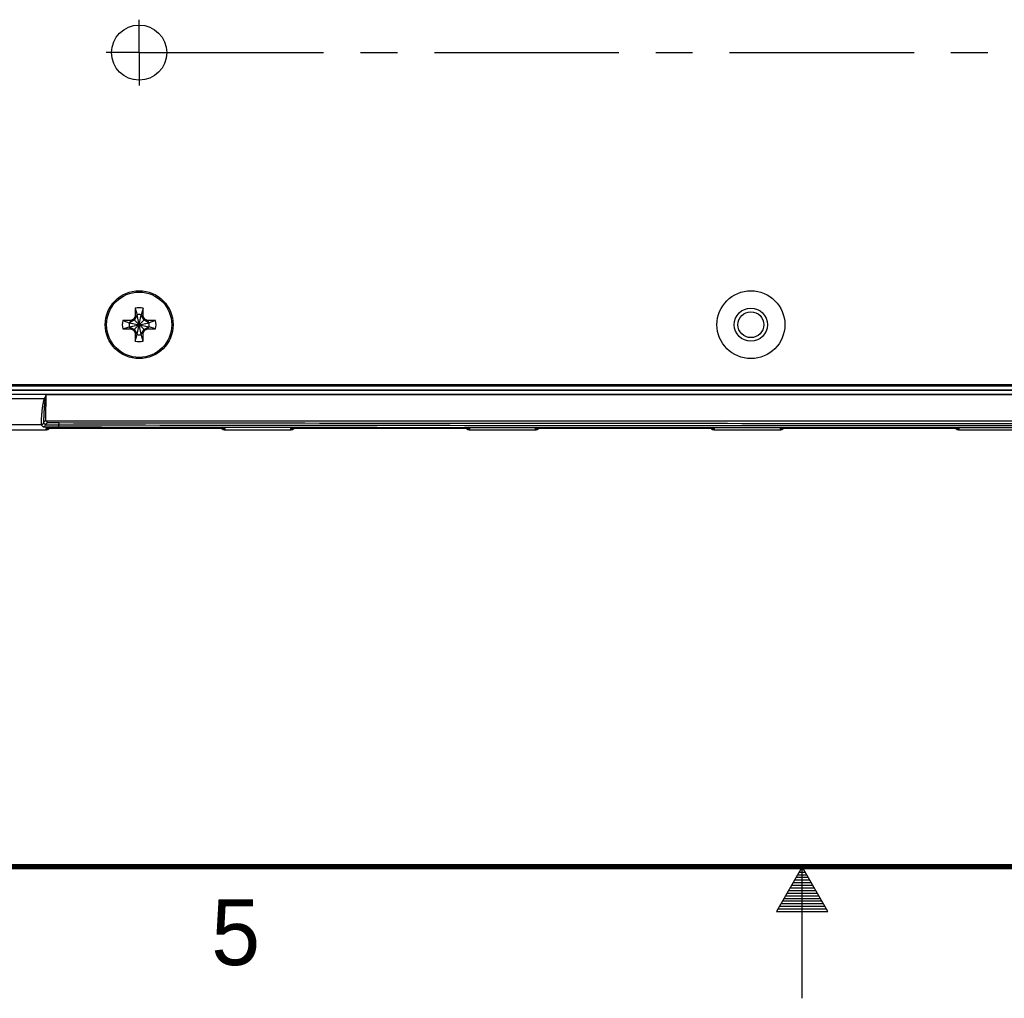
# Model space of a CAD drawing. Header units: inches. Extents: x 0 to 34, y 0 to 22.
# Tile 3 of 46: x 14 to 17.8, y 0 to 3.7. Entities that reach past the tile are written whole.
import ezdxf

# ---------------------------------------------------------------- set-up
doc = ezdxf.new("R2010")
doc.units = ezdxf.units.IN
doc.header["$LTSCALE"] = 1.87
doc.header["$MEASUREMENT"] = 0
doc.linetypes.add('CENTER', pattern=[0.6, 0.375, -0.075, 0.075, -0.075])
doc.layers.get('0').update_dxf_attribs({"linetype": 'CONTINUOUS'})
doc.layers.add('02___PRT_ALL_AXES', color=7, linetype='CONTINUOUS')
doc.styles.add('TEXTSTYLE_2', font='txt')

msp = doc.modelspace()

# ---------------------------------------------------------------- linework, layer by layer
at = {"color": 7, "linetype": 'CONTINUOUS'}
for p, q in [((14.4645, 2.623), (14.4723, 2.5983)), ((14.4645, 2.623), (14.4645, 2.5919)), ((14.4956, 2.623), (14.4879, 2.5983)), ((14.4956, 2.5919), (14.4956, 2.623)), ((14.4645, 2.5919), (14.4588, 2.5818)), ((14.4723, 2.5968), (14.4619, 2.5787)), ((14.4645, 2.5919), (14.4723, 2.5968)), ((14.4723, 2.5983), (14.4723, 2.5968)), ((14.4879, 2.5227), (14.4723, 2.5983)), ((14.4723, 2.5227), (14.4879, 2.5983)), ((14.4879, 2.5242), (14.4723, 2.5968)), ((14.4723, 2.5242), (14.4879, 2.5968)), ((14.4879, 2.5968), (14.4879, 2.5983)), ((14.4956, 2.5919), (14.4879, 2.5968)), ((14.4983, 2.5787), (14.4879, 2.5968)), ((14.5014, 2.5818), (14.4956, 2.5919)), ((14.4176, 2.5761), (14.4423, 2.5683)), ((14.4487, 2.5761), (14.4176, 2.5761)), ((14.4176, 2.545), (14.4423, 2.5527)), ((14.4176, 2.545), (14.4487, 2.545)), ((14.4423, 2.5683), (14.5179, 2.5527)), ((14.4438, 2.5683), (14.4423, 2.5683)), ((14.4423, 2.5527), (14.5179, 2.5683)), ((14.4423, 2.5527), (14.4438, 2.5527)), ((14.4619, 2.5787), (14.4438, 2.5683)), ((14.4487, 2.5761), (14.4438, 2.5683)), ((14.4438, 2.5683), (14.5164, 2.5527)), ((14.4438, 2.5527), (14.5164, 2.5683)), ((14.4438, 2.5527), (14.4619, 2.5423)), ((14.4487, 2.545), (14.4438, 2.5527)), ((14.4588, 2.5818), (14.4487, 2.5761)), ((14.4487, 2.545), (14.4588, 2.5392)), ((14.4588, 2.5818), (14.5014, 2.5392)), ((14.4588, 2.5392), (14.5014, 2.5818)), ((14.5164, 2.5683), (14.4983, 2.5787)), ((14.4983, 2.5423), (14.5164, 2.5527)), ((14.5115, 2.5761), (14.5014, 2.5818)), ((14.5014, 2.5392), (14.5115, 2.545)), ((14.5115, 2.5761), (14.5164, 2.5683)), ((14.5426, 2.5761), (14.5115, 2.5761)), ((14.5115, 2.545), (14.5164, 2.5527)), ((14.5115, 2.545), (14.5426, 2.545)), ((14.5179, 2.5683), (14.5164, 2.5683)), ((14.5164, 2.5527), (14.5179, 2.5527)), ((14.5426, 2.5761), (14.5179, 2.5683)), ((14.5426, 2.545), (14.5179, 2.5527)), ((14.4588, 2.5392), (14.4645, 2.5291)), ((14.4619, 2.5423), (14.4723, 2.5242)), ((14.4645, 2.5291), (14.4723, 2.5242)), ((14.4645, 2.5291), (14.4645, 2.498)), ((14.4645, 2.498), (14.4723, 2.5227)), ((14.4723, 2.5242), (14.4723, 2.5227)), ((14.4879, 2.5242), (14.4983, 2.5423)), ((14.4956, 2.5291), (14.4879, 2.5242)), ((14.4879, 2.5227), (14.4879, 2.5242)), ((14.4956, 2.498), (14.4879, 2.5227)), ((14.4956, 2.5291), (14.5014, 2.5392)), ((14.4956, 2.498), (14.4956, 2.5291)), ((21.5479, 2.3272), (10.6386, 2.3272)), ((21.5279, 2.3323), (10.6581, 2.3323)), ((10.6377, 2.3113), (21.5488, 2.3113)), ((10.6377, 2.2963), (21.5488, 2.2963)), ((21.5479, 2.3122), (10.6386, 2.3122)), ((14.1268, 2.2951), (14.1198, 2.2804)), ((14.1268, 2.2951), (21.3054, 2.2951)), ((10.4443, 2.2804), (14.1198, 2.2804)), ((14.1233, 2.2788), (14.1198, 2.2804)), ((14.1073, 2.1804), (10.5443, 2.1804)), ((14.1073, 2.1804), (14.115, 2.1726)), ((14.117, 2.1881), (14.1248, 2.1804)), ((14.1336, 2.1874), (14.1258, 2.1951)), ((14.1258, 2.1951), (21.3064, 2.1951)), ((13.9449, 2.1613), (14.1256, 2.1613)), ((14.1257, 2.1663), (14.1256, 2.1613)), ((14.1284, 2.1666), (14.1257, 2.1663)), ((14.1284, 2.1665), (14.1284, 2.1665)), ((14.1284, 2.1665), (14.1285, 2.1665)), ((14.1284, 2.1665), (14.1284, 2.1665)), ((14.1285, 2.1665), (14.1286, 2.1665)), ((14.1286, 2.1665), (14.1288, 2.1666)), ((14.1288, 2.1666), (14.1291, 2.1666)), ((14.1291, 2.1666), (14.1296, 2.1666)), ((14.1296, 2.1666), (14.1302, 2.1666)), ((14.1302, 2.1666), (14.1313, 2.1667)), ((14.1313, 2.1667), (14.1325, 2.1667)), ((14.1325, 2.1667), (14.1344, 2.1668)), ((14.1344, 2.1668), (14.1368, 2.1668)), ((14.1368, 2.1668), (14.1396, 2.1669)), ((14.1396, 2.1669), (14.1429, 2.167)), ((14.1429, 2.167), (14.1469, 2.167)), ((14.1469, 2.167), (14.1518, 2.1671)), ((14.1518, 2.1671), (14.158, 2.1672)), ((14.158, 2.1672), (14.1638, 2.1673)), ((14.1638, 2.1673), (14.1705, 2.1674)), ((14.1705, 2.1674), (14.1782, 2.1674)), ((14.1782, 2.1674), (14.1872, 2.1675)), ((14.1872, 2.1675), (14.1978, 2.1676)), ((14.1978, 2.1676), (14.2068, 2.1676)), ((14.2068, 2.1676), (14.2171, 2.1677)), ((14.2171, 2.1677), (14.2291, 2.1678)), ((14.2291, 2.1678), (14.2438, 2.1678)), ((14.2438, 2.1678), (14.2554, 2.1679)), ((14.2554, 2.1679), (14.2672, 2.1679)), ((14.2672, 2.1679), (14.2792, 2.1679)), ((14.2792, 2.1679), (14.2914, 2.1679)), ((14.2914, 2.1679), (14.3036, 2.1679)), ((14.3036, 2.1679), (14.6224, 2.1679)), ((14.6224, 2.1679), (14.6347, 2.1679)), ((14.6347, 2.1679), (14.6469, 2.1679)), ((14.6469, 2.1679), (14.659, 2.1679)), ((14.659, 2.1679), (14.6709, 2.1679)), ((14.6709, 2.1679), (14.6826, 2.1678)), ((14.6826, 2.1678), (14.694, 2.1678)), ((14.694, 2.1678), (14.7051, 2.1678)), ((14.7051, 2.1678), (14.7158, 2.1677)), ((14.7158, 2.1677), (14.7261, 2.1676)), ((14.7261, 2.1676), (14.7357, 2.1676)), ((14.7357, 2.1676), (14.7444, 2.1675)), ((14.7444, 2.1675), (14.7518, 2.1674)), ((14.7518, 2.1674), (14.7612, 2.1674)), ((14.7612, 2.1674), (14.769, 2.1673)), ((14.769, 2.1673), (14.7753, 2.1672)), ((14.7753, 2.1672), (14.7804, 2.1671)), ((14.7804, 2.1671), (14.7847, 2.1671)), ((14.7847, 2.1671), (14.7894, 2.167)), ((14.7894, 2.167), (14.7932, 2.1669)), ((14.7932, 2.1669), (14.7963, 2.1668)), ((14.7963, 2.1668), (14.7987, 2.1667)), ((14.7987, 2.1667), (14.8006, 2.1667)), ((14.8006, 2.1667), (14.8017, 2.1666)), ((14.8017, 2.1666), (14.8025, 2.1666)), ((14.8025, 2.1666), (14.8029, 2.1666)), ((14.8029, 2.1666), (14.8032, 2.1666)), ((14.8032, 2.1666), (14.8035, 2.1665)), ((14.8035, 2.1665), (14.8037, 2.1665)), ((14.8065, 2.1663), (14.8038, 2.1666)), ((14.8066, 2.1613), (14.8065, 2.1663)), ((14.8066, 2.1613), (15.0556, 2.1613)), ((15.0557, 2.1663), (15.0556, 2.1613)), ((15.0584, 2.1666), (15.0557, 2.1663)), ((15.0584, 2.1665), (15.0584, 2.1665)), ((15.0584, 2.1665), (15.0584, 2.1665)), ((15.0584, 2.1665), (15.0585, 2.1665)), ((15.0585, 2.1665), (15.0586, 2.1665)), ((15.0586, 2.1665), (15.0588, 2.1666)), ((15.0588, 2.1666), (15.0591, 2.1666)), ((15.0591, 2.1666), (15.0596, 2.1666)), ((15.0596, 2.1666), (15.0602, 2.1666)), ((15.0602, 2.1666), (15.0613, 2.1667)), ((15.0613, 2.1667), (15.0625, 2.1667)), ((15.0625, 2.1667), (15.0644, 2.1668)), ((15.0644, 2.1668), (15.0668, 2.1668)), ((15.0668, 2.1668), (15.0696, 2.1669)), ((15.0696, 2.1669), (15.0729, 2.167)), ((15.0729, 2.167), (15.0769, 2.167)), ((15.0769, 2.167), (15.0818, 2.1671)), ((15.0818, 2.1671), (15.088, 2.1672)), ((15.088, 2.1672), (15.0938, 2.1673)), ((15.0938, 2.1673), (15.1005, 2.1674)), ((15.1005, 2.1674), (15.1082, 2.1674)), ((15.1082, 2.1674), (15.1172, 2.1675)), ((15.1172, 2.1675), (15.1278, 2.1676)), ((15.1278, 2.1676), (15.1368, 2.1676)), ((15.1368, 2.1676), (15.1471, 2.1677)), ((15.1471, 2.1677), (15.1591, 2.1678)), ((15.1591, 2.1678), (15.1738, 2.1678)), ((15.1738, 2.1678), (15.1854, 2.1679)), ((15.1854, 2.1679), (15.1972, 2.1679)), ((15.1972, 2.1679), (15.2092, 2.1679)), ((15.2092, 2.1679), (15.2214, 2.1679)), ((15.2214, 2.1679), (15.2336, 2.1679)), ((15.2336, 2.1679), (15.5524, 2.1679)), ((15.5524, 2.1679), (15.5647, 2.1679)), ((15.5647, 2.1679), (15.5769, 2.1679)), ((15.5769, 2.1679), (15.589, 2.1679)), ((15.589, 2.1679), (15.6009, 2.1679)), ((15.6009, 2.1679), (15.6126, 2.1678)), ((15.6126, 2.1678), (15.624, 2.1678)), ((15.624, 2.1678), (15.6351, 2.1678)), ((15.6351, 2.1678), (15.6458, 2.1677)), ((15.6458, 2.1677), (15.6561, 2.1676)), ((15.6561, 2.1676), (15.6657, 2.1676)), ((15.6657, 2.1676), (15.6744, 2.1675)), ((15.6744, 2.1675), (15.6818, 2.1674)), ((15.6818, 2.1674), (15.6912, 2.1674)), ((15.6912, 2.1674), (15.699, 2.1673)), ((15.699, 2.1673), (15.7053, 2.1672)), ((15.7053, 2.1672), (15.7104, 2.1671)), ((15.7104, 2.1671), (15.7147, 2.1671)), ((15.7147, 2.1671), (15.7194, 2.167)), ((15.7194, 2.167), (15.7232, 2.1669)), ((15.7232, 2.1669), (15.7263, 2.1668)), ((15.7263, 2.1668), (15.7287, 2.1667)), ((15.7287, 2.1667), (15.7306, 2.1667)), ((15.7306, 2.1667), (15.7317, 2.1666)), ((15.7317, 2.1666), (15.7325, 2.1666)), ((15.7325, 2.1666), (15.7329, 2.1666)), ((15.7329, 2.1666), (15.7332, 2.1666)), ((15.7332, 2.1666), (15.7335, 2.1665)), ((15.7335, 2.1665), (15.7337, 2.1665)), ((15.7365, 2.1663), (15.7338, 2.1666)), ((15.7366, 2.1613), (15.7365, 2.1663)), ((15.7366, 2.1613), (15.9856, 2.1613)), ((15.9857, 2.1663), (15.9856, 2.1613)), ((15.9884, 2.1666), (15.9857, 2.1663)), ((15.9884, 2.1665), (15.9884, 2.1665)), ((15.9884, 2.1665), (15.9884, 2.1665)), ((15.9884, 2.1665), (15.9885, 2.1665)), ((15.9885, 2.1665), (15.9886, 2.1665)), ((15.9886, 2.1665), (15.9888, 2.1666)), ((15.9888, 2.1666), (15.9891, 2.1666)), ((15.9891, 2.1666), (15.9896, 2.1666)), ((15.9896, 2.1666), (15.9902, 2.1666)), ((15.9902, 2.1666), (15.9913, 2.1667)), ((15.9913, 2.1667), (15.9925, 2.1667)), ((15.9925, 2.1667), (15.9944, 2.1668)), ((15.9944, 2.1668), (15.9968, 2.1668)), ((15.9968, 2.1668), (15.9996, 2.1669)), ((15.9996, 2.1669), (16.0029, 2.167)), ((16.0029, 2.167), (16.0069, 2.167)), ((16.0069, 2.167), (16.0118, 2.1671)), ((16.0118, 2.1671), (16.018, 2.1672)), ((16.018, 2.1672), (16.0238, 2.1673)), ((16.0238, 2.1673), (16.0305, 2.1674)), ((16.0305, 2.1674), (16.0382, 2.1674)), ((16.0382, 2.1674), (16.0472, 2.1675)), ((16.0472, 2.1675), (16.0578, 2.1676)), ((16.0578, 2.1676), (16.0668, 2.1676)), ((16.0668, 2.1676), (16.0771, 2.1677)), ((16.0771, 2.1677), (16.0891, 2.1678)), ((16.0891, 2.1678), (16.1038, 2.1678)), ((16.1038, 2.1678), (16.1154, 2.1679)), ((16.1154, 2.1679), (16.1272, 2.1679)), ((16.1272, 2.1679), (16.1392, 2.1679)), ((16.1392, 2.1679), (16.1514, 2.1679)), ((16.1514, 2.1679), (16.1636, 2.1679)), ((16.1636, 2.1679), (16.4824, 2.1679)), ((16.4824, 2.1679), (16.4947, 2.1679)), ((16.4947, 2.1679), (16.5069, 2.1679)), ((16.5069, 2.1679), (16.519, 2.1679)), ((16.519, 2.1679), (16.5309, 2.1679)), ((16.5309, 2.1679), (16.5426, 2.1678)), ((16.5426, 2.1678), (16.554, 2.1678)), ((16.554, 2.1678), (16.5651, 2.1678)), ((16.5651, 2.1678), (16.5758, 2.1677)), ((16.5758, 2.1677), (16.5861, 2.1676)), ((16.5861, 2.1676), (16.5957, 2.1676)), ((16.5957, 2.1676), (16.6044, 2.1675)), ((16.6044, 2.1675), (16.6118, 2.1674)), ((16.6118, 2.1674), (16.6212, 2.1674)), ((16.6212, 2.1674), (16.629, 2.1673)), ((16.629, 2.1673), (16.6353, 2.1672)), ((16.6353, 2.1672), (16.6404, 2.1671)), ((16.6404, 2.1671), (16.6447, 2.1671)), ((16.6447, 2.1671), (16.6494, 2.167)), ((16.6494, 2.167), (16.6532, 2.1669)), ((16.6532, 2.1669), (16.6563, 2.1668)), ((16.6563, 2.1668), (16.6587, 2.1667)), ((16.6587, 2.1667), (16.6606, 2.1667)), ((16.6606, 2.1667), (16.6617, 2.1666)), ((16.6617, 2.1666), (16.6625, 2.1666)), ((16.6625, 2.1666), (16.6629, 2.1666)), ((16.6629, 2.1666), (16.6632, 2.1666)), ((16.6632, 2.1666), (16.6635, 2.1665)), ((16.6635, 2.1665), (16.6637, 2.1665)), ((16.6665, 2.1663), (16.6638, 2.1666)), ((16.6666, 2.1613), (16.6665, 2.1663)), ((16.6666, 2.1613), (16.9156, 2.1613)), ((16.9157, 2.1663), (16.9156, 2.1613)), ((16.9184, 2.1666), (16.9157, 2.1663)), ((16.9184, 2.1665), (16.9184, 2.1665)), ((16.9184, 2.1665), (16.9184, 2.1665)), ((16.9184, 2.1665), (16.9185, 2.1665)), ((16.9185, 2.1665), (16.9186, 2.1665)), ((16.9186, 2.1665), (16.9188, 2.1666)), ((16.9188, 2.1666), (16.9191, 2.1666)), ((16.9191, 2.1666), (16.9196, 2.1666)), ((16.9196, 2.1666), (16.9202, 2.1666)), ((16.9202, 2.1666), (16.9213, 2.1667)), ((16.9213, 2.1667), (16.9225, 2.1667)), ((16.9225, 2.1667), (16.9244, 2.1668)), ((16.9244, 2.1668), (16.9268, 2.1668)), ((16.9268, 2.1668), (16.9296, 2.1669)), ((16.9296, 2.1669), (16.9329, 2.167)), ((16.9329, 2.167), (16.9369, 2.167)), ((16.9369, 2.167), (16.9418, 2.1671)), ((16.9418, 2.1671), (16.948, 2.1672)), ((16.948, 2.1672), (16.9538, 2.1673)), ((16.9538, 2.1673), (16.9605, 2.1674)), ((16.9605, 2.1674), (16.9682, 2.1674)), ((16.9682, 2.1674), (16.9772, 2.1675)), ((16.9772, 2.1675), (16.9878, 2.1676)), ((16.9878, 2.1676), (16.9968, 2.1676)), ((16.9968, 2.1676), (17.0071, 2.1677)), ((17.0071, 2.1677), (17.0191, 2.1678)), ((17.0191, 2.1678), (17.0338, 2.1678)), ((17.0338, 2.1678), (17.0454, 2.1679)), ((17.0454, 2.1679), (17.0572, 2.1679)), ((17.0572, 2.1679), (17.0692, 2.1679)), ((17.0692, 2.1679), (17.0814, 2.1679)), ((17.0814, 2.1679), (17.0936, 2.1679)), ((17.0936, 2.1679), (17.4124, 2.1679)), ((17.4124, 2.1679), (17.4247, 2.1679)), ((17.4247, 2.1679), (17.4369, 2.1679)), ((17.4369, 2.1679), (17.449, 2.1679)), ((17.449, 2.1679), (17.4609, 2.1679)), ((17.4609, 2.1679), (17.4726, 2.1678)), ((17.4726, 2.1678), (17.484, 2.1678)), ((17.484, 2.1678), (17.4951, 2.1678)), ((17.4951, 2.1678), (17.5058, 2.1677)), ((17.5058, 2.1677), (17.5161, 2.1676)), ((17.5161, 2.1676), (17.5257, 2.1676)), ((17.5257, 2.1676), (17.5344, 2.1675)), ((17.5344, 2.1675), (17.5418, 2.1674)), ((17.5418, 2.1674), (17.5512, 2.1674)), ((17.5512, 2.1674), (17.559, 2.1673)), ((17.559, 2.1673), (17.5653, 2.1672)), ((17.5653, 2.1672), (17.5704, 2.1671)), ((17.5704, 2.1671), (17.5747, 2.1671)), ((17.5747, 2.1671), (17.5794, 2.167)), ((17.5794, 2.167), (17.5832, 2.1669)), ((17.5832, 2.1669), (17.5863, 2.1668)), ((17.5863, 2.1668), (17.5887, 2.1667)), ((17.5887, 2.1667), (17.5906, 2.1667)), ((17.5906, 2.1667), (17.5917, 2.1666)), ((17.5917, 2.1666), (17.5925, 2.1666)), ((17.5925, 2.1666), (17.5929, 2.1666)), ((17.5929, 2.1666), (17.5932, 2.1666)), ((17.5932, 2.1666), (17.5935, 2.1665)), ((17.5935, 2.1665), (17.5937, 2.1665)), ((17.5965, 2.1663), (17.5938, 2.1666)), ((17.5966, 2.1613), (17.5965, 2.1663)), ((17.5966, 2.1613), (17.8456, 2.1613))]:
    msp.add_line(p, q, dxfattribs=at)
at = {"color": 2, "linetype": 'CONTINUOUS'}
for p, q in [((17, 0.5), (16.902, 0.3303)), ((16.9942, 0.49), (17.0058, 0.49)), ((17.098, 0.3303), (17, 0.5)), ((17, 0), (17, 0.5)), ((16.9712, 0.45), (17.0289, 0.45)), ((16.9769, 0.46), (17.0231, 0.46)), ((16.9827, 0.47), (17.0173, 0.47)), ((16.9885, 0.48), (17.0116, 0.48)), ((16.9538, 0.42), (17.0462, 0.42)), ((16.9596, 0.43), (17.0404, 0.43)), ((16.9654, 0.44), (17.0347, 0.44)), ((16.9307, 0.38), (17.0693, 0.38)), ((16.9365, 0.39), (17.0635, 0.39)), ((16.9423, 0.4), (17.0578, 0.4)), ((16.9481, 0.41), (17.052, 0.41)), ((16.9076, 0.34), (17.0924, 0.34)), ((16.9134, 0.35), (17.0866, 0.35)), ((16.9192, 0.36), (17.0808, 0.36)), ((16.925, 0.37), (17.0751, 0.37)), ((16.902, 0.3303), (17.098, 0.3303))]:
    msp.add_line(p, q, dxfattribs=at)
at = {"color": 7, "linetype": 'CONTINUOUS'}
for points in [[(14.1256, 2.1613), (14.1262, 2.1613), (14.1273, 2.1613), (14.1284, 2.1615), (14.1295, 2.1617), (14.1306, 2.1619), (14.1317, 2.1622), (14.1328, 2.1626), (14.1338, 2.163), (14.1348, 2.1635), (14.1358, 2.1641), (14.1368, 2.1647), (14.1377, 2.1653), (14.1386, 2.166), (14.1394, 2.1668), (14.1395, 2.1669)], [(14.7927, 2.1669), (14.7928, 2.1668), (14.7936, 2.166), (14.7945, 2.1653), (14.7954, 2.1647), (14.7963, 2.1641), (14.7973, 2.1635), (14.7984, 2.163), (14.7994, 2.1626), (14.8005, 2.1622), (14.8015, 2.1619), (14.8026, 2.1617), (14.8038, 2.1615), (14.8049, 2.1613), (14.806, 2.1613), (14.8066, 2.1613)], [(14.8037, 2.1665), (14.8038, 2.1665), (14.8038, 2.1665)], [(15.0556, 2.1613), (15.0562, 2.1613), (15.0573, 2.1613), (15.0584, 2.1615), (15.0595, 2.1617), (15.0606, 2.1619), (15.0617, 2.1622), (15.0628, 2.1626), (15.0638, 2.163), (15.0648, 2.1635), (15.0658, 2.1641), (15.0668, 2.1647), (15.0677, 2.1653), (15.0686, 2.166), (15.0694, 2.1668), (15.0695, 2.1669)], [(15.7227, 2.1669), (15.7228, 2.1668), (15.7236, 2.166), (15.7245, 2.1653), (15.7254, 2.1647), (15.7263, 2.1641), (15.7273, 2.1635), (15.7284, 2.163), (15.7294, 2.1626), (15.7305, 2.1622), (15.7315, 2.1619), (15.7326, 2.1617), (15.7338, 2.1615), (15.7349, 2.1613), (15.736, 2.1613), (15.7366, 2.1613)], [(15.7337, 2.1665), (15.7338, 2.1665), (15.7338, 2.1665)], [(15.9856, 2.1613), (15.9862, 2.1613), (15.9873, 2.1613), (15.9884, 2.1615), (15.9895, 2.1617), (15.9906, 2.1619), (15.9917, 2.1622), (15.9928, 2.1626), (15.9938, 2.163), (15.9948, 2.1635), (15.9958, 2.1641), (15.9968, 2.1647), (15.9977, 2.1653), (15.9986, 2.166), (15.9994, 2.1668), (15.9995, 2.1669)], [(16.6527, 2.1669), (16.6528, 2.1668), (16.6536, 2.166), (16.6545, 2.1653), (16.6554, 2.1647), (16.6563, 2.1641), (16.6573, 2.1635), (16.6584, 2.163), (16.6594, 2.1626), (16.6605, 2.1622), (16.6615, 2.1619), (16.6626, 2.1617), (16.6638, 2.1615), (16.6649, 2.1613), (16.666, 2.1613), (16.6666, 2.1613)], [(16.6637, 2.1665), (16.6638, 2.1665), (16.6638, 2.1665)], [(16.9156, 2.1613), (16.9162, 2.1613), (16.9173, 2.1613), (16.9184, 2.1615), (16.9195, 2.1617), (16.9206, 2.1619), (16.9217, 2.1622), (16.9228, 2.1626), (16.9238, 2.163), (16.9248, 2.1635), (16.9258, 2.1641), (16.9268, 2.1647), (16.9277, 2.1653), (16.9286, 2.166), (16.9294, 2.1668), (16.9295, 2.1669)], [(17.5827, 2.1669), (17.5828, 2.1668), (17.5836, 2.166), (17.5845, 2.1653), (17.5854, 2.1647), (17.5863, 2.1641), (17.5873, 2.1635), (17.5884, 2.163), (17.5894, 2.1626), (17.5905, 2.1622), (17.5915, 2.1619), (17.5926, 2.1617), (17.5938, 2.1615), (17.5949, 2.1613), (17.596, 2.1613), (17.5966, 2.1613)], [(17.5937, 2.1665), (17.5938, 2.1665), (17.5938, 2.1665)]]:
    msp.add_lwpolyline(points, dxfattribs=at)
at = {"color": 7, "linetype": 'CONTINUOUS', "const_width": 0.02}
msp.add_lwpolyline([(0.5, 0.5), (33.5, 0.5)], dxfattribs=at)
at = {"color": 7, "linetype": 'CONTINUOUS'}
for centre, radius in [((14.48, 3.5949), 0.1049), ((14.4801, 2.5605), 0.129), ((14.4801, 2.5605), 0.124), ((16.8051, 2.5605), 0.129), ((16.8051, 2.5605), 0.063), ((16.8051, 2.5605), 0.0492)]:
    msp.add_circle(centre, radius, dxfattribs=at)
for centre, radius, start, end in [((14.4801, 2.5605), 0.0644, 76.0196, 103.9804), ((14.4801, 2.5605), 0.0386, 78.3855, 101.6145), ((14.4801, 2.5605), 0.0644, 166.0196, 193.9804), ((14.4801, 2.5605), 0.0386, 168.3855, 191.6145), ((14.4801, 2.5605), 0.0386, 348.3855, 11.6145), ((14.4801, 2.5605), 0.0644, 346.0196, 13.9804), ((14.4801, 2.5605), 0.0386, 258.3855, 281.6145), ((14.4801, 2.5605), 0.0644, 256.0196, 283.9804), ((16.1042, 1.8691), 2.0228, 167.8439, 168.3139), ((14.1073, 2.1904), 0.01, 270.0036, 347.0983), ((14.115, 2.1826), 0.01, 270.0054, 347.1003), ((14.1258, 2.1861), 0.00902, 90.0053, 167.1002), ((14.1336, 2.1784), 0.00902, 90.0053, 167.1002), ((14.1256, 2.1813), 0.02, 270.0002, 314.0832), ((14.1257, 2.1863), 0.02, 269.9999, 279.6435), ((14.8066, 2.1813), 0.02, 225.9171, 269.9998), ((14.8065, 2.1863), 0.02, 260.3567, 270.0001), ((15.0556, 2.1813), 0.02, 270.0002, 314.0832), ((15.0557, 2.1863), 0.02, 269.9999, 279.6435), ((15.7366, 2.1813), 0.02, 225.9171, 269.9998), ((15.7365, 2.1863), 0.02, 260.3567, 270.0001), ((15.9856, 2.1813), 0.02, 270.0002, 314.0832), ((15.9857, 2.1863), 0.02, 269.9999, 279.6435), ((16.6666, 2.1813), 0.02, 225.9171, 269.9998), ((16.6665, 2.1863), 0.02, 260.3567, 270.0001), ((16.9156, 2.1813), 0.02, 270.0002, 314.0832), ((16.9157, 2.1863), 0.02, 269.9999, 279.6435), ((17.5966, 2.1813), 0.02, 225.9171, 269.9998), ((17.5965, 2.1863), 0.02, 260.3567, 270.0001)]:
    msp.add_arc(centre, radius, start, end, dxfattribs=at)
for points, knots in [([(14.1258, 2.1951), (14.1258, 2.1951), (14.1258, 2.1951), (14.1258, 2.1952), (14.1258, 2.1952), (14.1258, 2.1952), (14.1258, 2.1952), (14.1258, 2.1953), (14.1258, 2.1954), (14.1258, 2.1955), (14.1258, 2.1956), (14.1257, 2.1957), (14.1257, 2.1958), (14.1257, 2.1961), (14.1257, 2.1964), (14.1257, 2.1968), (14.1257, 2.1972), (14.1257, 2.1977), (14.1257, 2.1983), (14.1256, 2.199), (14.1256, 2.1997), (14.1256, 2.2004), (14.1256, 2.2015), (14.1256, 2.2031), (14.1256, 2.2051), (14.1256, 2.2073), (14.1256, 2.2097), (14.1256, 2.2124), (14.1256, 2.2152), (14.1257, 2.2182), (14.1257, 2.2214), (14.1257, 2.226), (14.1258, 2.2322), (14.1259, 2.24), (14.126, 2.2484), (14.1261, 2.2556), (14.1262, 2.2617), (14.1263, 2.2663), (14.1263, 2.2702), (14.1264, 2.2733), (14.1264, 2.2757), (14.1265, 2.2781), (14.1265, 2.2805), (14.1265, 2.2826), (14.1266, 2.2842), (14.1266, 2.2854), (14.1266, 2.2866), (14.1266, 2.2878), (14.1267, 2.289), (14.1267, 2.2903), (14.1267, 2.2915), (14.1267, 2.2927), (14.1267, 2.2939), (14.1267, 2.2947), (14.1267, 2.2951)], [0, 0, 0, 0, 0.000092, 0.000215, 0.000372, 0.000564, 0.001055, 0.001691, 0.002474, 0.003404, 0.004481, 0.005706, 0.007078, 0.008598, 0.012079, 0.016148, 0.020802, 0.026038, 0.031855, 0.038248, 0.045213, 0.052747, 0.060845, 0.078714, 0.098778, 0.120989, 0.145294, 0.171636, 0.199951, 0.230172, 0.262228, 0.296041, 0.368615, 0.447201, 0.531052, 0.619369, 0.664941, 0.71131, 0.758367, 0.782118, 0.805999, 0.829996, 0.854094, 0.878279, 0.890399, 0.902536, 0.914687, 0.926851, 0.939026, 0.95121, 0.963401, 0.975598, 0.987798, 1, 1, 1, 1]), ([(14.1198, 2.2804), (14.1195, 2.2796), (14.1189, 2.2781), (14.1181, 2.2757), (14.1174, 2.2734), (14.1168, 2.271), (14.1162, 2.2687), (14.1156, 2.2663), (14.1151, 2.2639), (14.1145, 2.2608), (14.1137, 2.2568), (14.1129, 2.2521), (14.1122, 2.2475), (14.1116, 2.243), (14.1111, 2.2385), (14.1105, 2.2341), (14.1101, 2.2298), (14.1096, 2.2244), (14.1091, 2.2191), (14.1087, 2.214), (14.1085, 2.2104), (14.1082, 2.207), (14.108, 2.2037), (14.1079, 2.2007), (14.1077, 2.1978), (14.1076, 2.1952), (14.1075, 2.1927), (14.1074, 2.1904), (14.1074, 2.1884), (14.1073, 2.1869), (14.1073, 2.1857), (14.1073, 2.185), (14.1072, 2.1843), (14.1072, 2.1836), (14.1072, 2.183), (14.1072, 2.1825), (14.1072, 2.182), (14.1072, 2.1816), (14.1072, 2.1813), (14.1072, 2.1811), (14.1072, 2.1809), (14.1072, 2.1808), (14.1072, 2.1807), (14.1073, 2.1806), (14.1073, 2.1805), (14.1073, 2.1805), (14.1073, 2.1804), (14.1073, 2.1804), (14.1073, 2.1804), (14.1073, 2.1804), (14.1073, 2.1804)], [0, 0, 0, 0, 0.024296, 0.048581, 0.072841, 0.097064, 0.121236, 0.145342, 0.169368, 0.193301, 0.240826, 0.287803, 0.33412, 0.379662, 0.424319, 0.467982, 0.510544, 0.5519, 0.630596, 0.667745, 0.703304, 0.737189, 0.769318, 0.799611, 0.827996, 0.854404, 0.878772, 0.901041, 0.921157, 0.939072, 0.94719, 0.954743, 0.961725, 0.968133, 0.973962, 0.97921, 0.983872, 0.987947, 0.991433, 0.992953, 0.994326, 0.995551, 0.996628, 0.997556, 0.998336, 0.998969, 0.999455, 0.999796, 0.999914, 1, 1, 1, 1]), ([(14.1233, 2.2788), (14.1232, 2.278), (14.1229, 2.2765), (14.1225, 2.2743), (14.1221, 2.2721), (14.1217, 2.2691), (14.1212, 2.2654), (14.1207, 2.261), (14.1203, 2.2566), (14.1199, 2.2523), (14.1195, 2.2481), (14.1191, 2.2426), (14.1186, 2.236), (14.1182, 2.2284), (14.1178, 2.2213), (14.1176, 2.2158), (14.1174, 2.2116), (14.1173, 2.2088), (14.1172, 2.206), (14.1171, 2.2035), (14.1171, 2.2012), (14.117, 2.199), (14.117, 2.197), (14.117, 2.1952), (14.1169, 2.1938), (14.1169, 2.1928), (14.1169, 2.1922), (14.1169, 2.1916), (14.1169, 2.191), (14.1169, 2.1905), (14.1169, 2.19), (14.1169, 2.1896), (14.117, 2.1892), (14.117, 2.1889), (14.117, 2.1887), (14.117, 2.1885), (14.117, 2.1884), (14.117, 2.1884), (14.117, 2.1883), (14.117, 2.1882), (14.117, 2.1882), (14.117, 2.1882), (14.117, 2.1881), (14.117, 2.1881), (14.117, 2.1881)], [0, 0, 0, 0, 0.025099, 0.050134, 0.075092, 0.099959, 0.149369, 0.198262, 0.246535, 0.294086, 0.340814, 0.386621, 0.475081, 0.558718, 0.636814, 0.708707, 0.742131, 0.773778, 0.80358, 0.831472, 0.857394, 0.881292, 0.903114, 0.922812, 0.940346, 0.948289, 0.955677, 0.962506, 0.968773, 0.974474, 0.979607, 0.984167, 0.988155, 0.991567, 0.994402, 0.995603, 0.996659, 0.997571, 0.998339, 0.998964, 0.999446, 0.999788, 0.999909, 1, 1, 1, 1]), ([(14.115, 2.1726), (14.115, 2.1726), (14.1151, 2.1726), (14.1151, 2.1726), (14.1151, 2.1726), (14.1151, 2.1726), (14.1151, 2.1726), (14.1152, 2.1726), (14.1152, 2.1726), (14.1153, 2.1726), (14.1154, 2.1726), (14.1155, 2.1725), (14.1157, 2.1725), (14.1159, 2.1725), (14.1162, 2.1725), (14.1165, 2.1725), (14.1168, 2.1725), (14.1172, 2.1725), (14.1177, 2.1725), (14.1184, 2.1724), (14.1194, 2.1724), (14.1205, 2.1724), (14.1217, 2.1724), (14.1231, 2.1723), (14.1245, 2.1723), (14.1261, 2.1723), (14.1278, 2.1723), (14.1296, 2.1722), (14.1322, 2.1722), (14.1356, 2.1722), (14.1401, 2.1722), (14.1448, 2.1721), (14.1499, 2.1721), (14.1552, 2.1721), (14.1607, 2.1721), (14.1665, 2.172), (14.1703, 2.172), (14.1723, 2.172)], [0, 0, 0, 0, 0.000094, 0.000219, 0.000567, 0.00105, 0.001673, 0.002435, 0.003338, 0.004381, 0.005565, 0.008356, 0.01171, 0.015624, 0.020099, 0.025132, 0.030722, 0.036865, 0.043559, 0.058585, 0.075772, 0.095092, 0.116507, 0.139974, 0.165451, 0.192894, 0.222249, 0.253459, 0.286467, 0.357633, 0.435206, 0.518614, 0.607226, 0.700383, 0.797385, 0.897507, 1, 1, 1, 1]), ([(14.1248, 2.1804), (14.1248, 2.1804), (14.1248, 2.1804), (14.1248, 2.1804), (14.1248, 2.1804), (14.1248, 2.1804), (14.1249, 2.1804), (14.1249, 2.1804), (14.125, 2.1803), (14.1251, 2.1803), (14.1252, 2.1803), (14.1254, 2.1803), (14.1256, 2.1803), (14.1258, 2.1803), (14.126, 2.1803), (14.1263, 2.1803), (14.1266, 2.1803), (14.1271, 2.1802), (14.1277, 2.1802), (14.1285, 2.1802), (14.1295, 2.1802), (14.1306, 2.1802), (14.1317, 2.1801), (14.133, 2.1801), (14.1343, 2.1801), (14.1363, 2.1801), (14.139, 2.1801), (14.1425, 2.18), (14.1463, 2.18), (14.1504, 2.18), (14.1547, 2.1799), (14.1593, 2.1799), (14.1641, 2.1799), (14.169, 2.1799), (14.1723, 2.1799), (14.174, 2.1799)], [0, 0, 0, 0, 0.000095, 0.000219, 0.000567, 0.00105, 0.001672, 0.002435, 0.003337, 0.005563, 0.008353, 0.011706, 0.015622, 0.020097, 0.025131, 0.03072, 0.036861, 0.043554, 0.058579, 0.07577, 0.09509, 0.116501, 0.139967, 0.165448, 0.192892, 0.222245, 0.286463, 0.357631, 0.435203, 0.518612, 0.607224, 0.700382, 0.797384, 0.897507, 1, 1, 1, 1]), ([(14.1756, 2.187), (14.1741, 2.187), (14.1713, 2.187), (14.1671, 2.187), (14.163, 2.187), (14.1591, 2.187), (14.1554, 2.187), (14.1519, 2.187), (14.1487, 2.1871), (14.1457, 2.1871), (14.1434, 2.1871), (14.1417, 2.1872), (14.1405, 2.1872), (14.1395, 2.1872), (14.1385, 2.1872), (14.1376, 2.1872), (14.1368, 2.1872), (14.1361, 2.1873), (14.1355, 2.1873), (14.1351, 2.1873), (14.1349, 2.1873), (14.1346, 2.1873), (14.1344, 2.1873), (14.1342, 2.1873), (14.1341, 2.1873), (14.1339, 2.1873), (14.1338, 2.1873), (14.1337, 2.1874), (14.1337, 2.1874), (14.1336, 2.1874), (14.1336, 2.1874), (14.1336, 2.1874), (14.1336, 2.1874), (14.1336, 2.1874), (14.1336, 2.1874)], [0, 0, 0, 0, 0.102493, 0.202617, 0.299619, 0.392777, 0.481389, 0.564798, 0.642371, 0.713539, 0.777757, 0.80711, 0.834554, 0.860034, 0.883501, 0.904912, 0.924231, 0.941422, 0.956447, 0.96314, 0.969281, 0.97487, 0.979903, 0.984379, 0.988294, 0.991647, 0.994437, 0.996663, 0.997566, 0.998328, 0.99895, 0.999434, 0.999782, 1, 1, 1, 1]), ([(14.174, 2.1799), (14.174, 2.1793), (14.1739, 2.1783), (14.1738, 2.177), (14.1737, 2.1761), (14.1736, 2.1754), (14.1735, 2.1748), (14.1734, 2.1743), (14.1733, 2.1738), (14.1731, 2.1733), (14.173, 2.173), (14.1729, 2.1728), (14.1729, 2.1726), (14.1728, 2.1725), (14.1727, 2.1724), (14.1727, 2.1723), (14.1726, 2.1722), (14.1725, 2.1721), (14.1724, 2.1721), (14.1724, 2.172), (14.1723, 2.172), (14.1723, 2.172)], [0, 0, 0, 0, 0.194843, 0.377286, 0.46231, 0.54244, 0.617154, 0.685983, 0.748513, 0.804401, 0.853389, 0.875251, 0.895349, 0.913694, 0.930313, 0.945259, 0.958619, 0.970526, 0.981182, 0.990877, 1, 1, 1, 1]), ([(14.1723, 2.172), (14.4656, 2.1716), (15.0539, 2.1708), (15.9384, 2.1699), (16.8264, 2.1694), (17.7161, 2.1692), (18.6058, 2.1694), (19.4938, 2.1699), (20.3783, 2.1708), (20.9666, 2.1716), (21.2599, 2.172)], [0, 0, 0, 0, 0.124136, 0.249013, 0.374383, 0.5, 0.625617, 0.750987, 0.875864, 1, 1, 1, 1]), ([(14.1756, 2.187), (14.1755, 2.187), (14.1755, 2.1869), (14.1754, 2.1869), (14.1754, 2.1869), (14.1753, 2.1868), (14.1752, 2.1867), (14.1752, 2.1866), (14.1751, 2.1865), (14.175, 2.1864), (14.1749, 2.1861), (14.1748, 2.1858), (14.1747, 2.1854), (14.1746, 2.1849), (14.1745, 2.1844), (14.1744, 2.1839), (14.1743, 2.1833), (14.1742, 2.1824), (14.1741, 2.1813), (14.174, 2.1804), (14.174, 2.1799)], [0, 0, 0, 0, 0.009123, 0.018818, 0.029474, 0.041382, 0.054742, 0.069689, 0.086308, 0.104653, 0.146603, 0.195592, 0.25148, 0.314011, 0.38284, 0.457555, 0.537686, 0.622711, 0.805155, 1, 1, 1, 1]), ([(14.174, 2.1799), (14.4671, 2.1794), (15.0552, 2.1786), (15.9392, 2.1778), (16.8268, 2.1772), (17.7161, 2.1771), (18.6054, 2.1772), (19.493, 2.1778), (20.377, 2.1786), (20.9651, 2.1794), (21.2582, 2.1799)], [0, 0, 0, 0, 0.124136, 0.249013, 0.374383, 0.5, 0.625617, 0.750987, 0.875864, 1, 1, 1, 1]), ([(21.2566, 2.187), (20.9636, 2.1865), (20.3759, 2.1857), (19.4922, 2.1848), (18.605, 2.1843), (17.7161, 2.1841), (16.8272, 2.1843), (15.94, 2.1848), (15.0563, 2.1857), (14.4686, 2.1865), (14.1756, 2.187)], [0, 0, 0, 0, 0.124136, 0.249013, 0.374383, 0.5, 0.625617, 0.750987, 0.875864, 1, 1, 1, 1]), ([(14.3157, 2.1679), (14.3046, 2.1679), (14.2829, 2.1679), (14.2511, 2.1679), (14.2256, 2.1678), (14.2065, 2.1676), (14.1934, 2.1676), (14.1812, 2.1675), (14.17, 2.1674), (14.1599, 2.1672), (14.1523, 2.1671), (14.1468, 2.167), (14.1432, 2.167), (14.1398, 2.1669), (14.1369, 2.1668), (14.1342, 2.1668), (14.132, 2.1667), (14.13, 2.1666), (14.1289, 2.1666), (14.1284, 2.1666)], [0, 0, 0, 0, 0.176962, 0.348497, 0.509343, 0.584197, 0.654564, 0.719899, 0.779703, 0.833513, 0.880919, 0.902103, 0.921554, 0.939234, 0.955107, 0.969145, 0.981323, 0.991614, 1, 1, 1, 1]), ([(14.8038, 2.1666), (14.8033, 2.1666), (14.8021, 2.1666), (14.8002, 2.1667), (14.7979, 2.1668), (14.7953, 2.1668), (14.7923, 2.1669), (14.789, 2.167), (14.7854, 2.167), (14.7799, 2.1671), (14.7722, 2.1672), (14.7622, 2.1674), (14.751, 2.1675), (14.7388, 2.1676), (14.7257, 2.1676), (14.7065, 2.1678), (14.6811, 2.1679), (14.6493, 2.1679), (14.6275, 2.1679), (14.6165, 2.1679)], [0, 0, 0, 0, 0.008385, 0.018674, 0.030851, 0.044888, 0.06076, 0.078439, 0.09789, 0.119073, 0.166478, 0.220288, 0.280091, 0.345426, 0.415793, 0.490648, 0.651497, 0.823034, 1, 1, 1, 1]), ([(15.2457, 2.1679), (15.2346, 2.1679), (15.2129, 2.1679), (15.1811, 2.1679), (15.1556, 2.1678), (15.1365, 2.1676), (15.1234, 2.1676), (15.1112, 2.1675), (15.1, 2.1674), (15.0899, 2.1672), (15.0823, 2.1671), (15.0768, 2.167), (15.0732, 2.167), (15.0698, 2.1669), (15.0669, 2.1668), (15.0642, 2.1668), (15.062, 2.1667), (15.06, 2.1666), (15.0589, 2.1666), (15.0584, 2.1666)], [0, 0, 0, 0, 0.176962, 0.348497, 0.509343, 0.584197, 0.654564, 0.719899, 0.779703, 0.833513, 0.880919, 0.902103, 0.921554, 0.939234, 0.955107, 0.969145, 0.981323, 0.991614, 1, 1, 1, 1]), ([(15.7338, 2.1666), (15.7333, 2.1666), (15.7321, 2.1666), (15.7302, 2.1667), (15.7279, 2.1668), (15.7253, 2.1668), (15.7223, 2.1669), (15.719, 2.167), (15.7154, 2.167), (15.7099, 2.1671), (15.7022, 2.1672), (15.6922, 2.1674), (15.681, 2.1675), (15.6688, 2.1676), (15.6557, 2.1676), (15.6365, 2.1678), (15.6111, 2.1679), (15.5793, 2.1679), (15.5575, 2.1679), (15.5465, 2.1679)], [0, 0, 0, 0, 0.008385, 0.018674, 0.030851, 0.044888, 0.06076, 0.078439, 0.09789, 0.119073, 0.166478, 0.220288, 0.280091, 0.345426, 0.415793, 0.490648, 0.651497, 0.823034, 1, 1, 1, 1]), ([(16.1757, 2.1679), (16.1646, 2.1679), (16.1429, 2.1679), (16.1111, 2.1679), (16.0856, 2.1678), (16.0665, 2.1676), (16.0534, 2.1676), (16.0412, 2.1675), (16.03, 2.1674), (16.0199, 2.1672), (16.0123, 2.1671), (16.0068, 2.167), (16.0032, 2.167), (15.9998, 2.1669), (15.9969, 2.1668), (15.9942, 2.1668), (15.992, 2.1667), (15.99, 2.1666), (15.9889, 2.1666), (15.9884, 2.1666)], [0, 0, 0, 0, 0.176962, 0.348497, 0.509343, 0.584197, 0.654564, 0.719899, 0.779703, 0.833513, 0.880919, 0.902103, 0.921554, 0.939234, 0.955107, 0.969145, 0.981323, 0.991614, 1, 1, 1, 1]), ([(16.6638, 2.1666), (16.6633, 2.1666), (16.6621, 2.1666), (16.6602, 2.1667), (16.6579, 2.1668), (16.6553, 2.1668), (16.6523, 2.1669), (16.649, 2.167), (16.6454, 2.167), (16.6399, 2.1671), (16.6322, 2.1672), (16.6222, 2.1674), (16.611, 2.1675), (16.5988, 2.1676), (16.5857, 2.1676), (16.5665, 2.1678), (16.5411, 2.1679), (16.5093, 2.1679), (16.4875, 2.1679), (16.4765, 2.1679)], [0, 0, 0, 0, 0.008385, 0.018674, 0.030851, 0.044888, 0.06076, 0.078439, 0.09789, 0.119073, 0.166478, 0.220288, 0.280091, 0.345426, 0.415793, 0.490648, 0.651497, 0.823034, 1, 1, 1, 1]), ([(17.1057, 2.1679), (17.0946, 2.1679), (17.0729, 2.1679), (17.0411, 2.1679), (17.0156, 2.1678), (16.9965, 2.1676), (16.9834, 2.1676), (16.9712, 2.1675), (16.96, 2.1674), (16.9499, 2.1672), (16.9423, 2.1671), (16.9368, 2.167), (16.9332, 2.167), (16.9298, 2.1669), (16.9269, 2.1668), (16.9242, 2.1668), (16.922, 2.1667), (16.92, 2.1666), (16.9189, 2.1666), (16.9184, 2.1666)], [0, 0, 0, 0, 0.176962, 0.348497, 0.509343, 0.584197, 0.654564, 0.719899, 0.779703, 0.833513, 0.880919, 0.902103, 0.921554, 0.939234, 0.955107, 0.969145, 0.981323, 0.991614, 1, 1, 1, 1]), ([(17.5938, 2.1666), (17.5933, 2.1666), (17.5921, 2.1666), (17.5902, 2.1667), (17.5879, 2.1668), (17.5853, 2.1668), (17.5823, 2.1669), (17.579, 2.167), (17.5754, 2.167), (17.5699, 2.1671), (17.5622, 2.1672), (17.5522, 2.1674), (17.541, 2.1675), (17.5288, 2.1676), (17.5157, 2.1676), (17.4965, 2.1678), (17.4711, 2.1679), (17.4393, 2.1679), (17.4175, 2.1679), (17.4065, 2.1679)], [0, 0, 0, 0, 0.008385, 0.018674, 0.030851, 0.044888, 0.06076, 0.078439, 0.09789, 0.119073, 0.166478, 0.220288, 0.280091, 0.345426, 0.415793, 0.490648, 0.651497, 0.823034, 1, 1, 1, 1])]:
    msp.add_open_spline(points, degree=3, knots=knots, dxfattribs=at)
at = {"layer": '02___PRT_ALL_AXES', "color": 7, "linetype": 'CENTER'}
for q in [(14.48, 3.72), (14.3549, 3.5949), (14.48, 3.4698), (20.8549, 3.5949)]:
    msp.add_line((14.48, 3.5949), q, dxfattribs=at)

# ---------------------------------------------------------------- texts
at = {"color": 2, "linetype": 'CONTINUOUS', "insert": (14.754, 0.3762), "char_height": 0.25, "width": 0.25, "attachment_point": 1, "line_spacing_factor": 0.9, "style": 'TEXTSTYLE_2'}
msp.add_mtext('5', dxfattribs=at)

doc.saveas('drawing.dxf')
